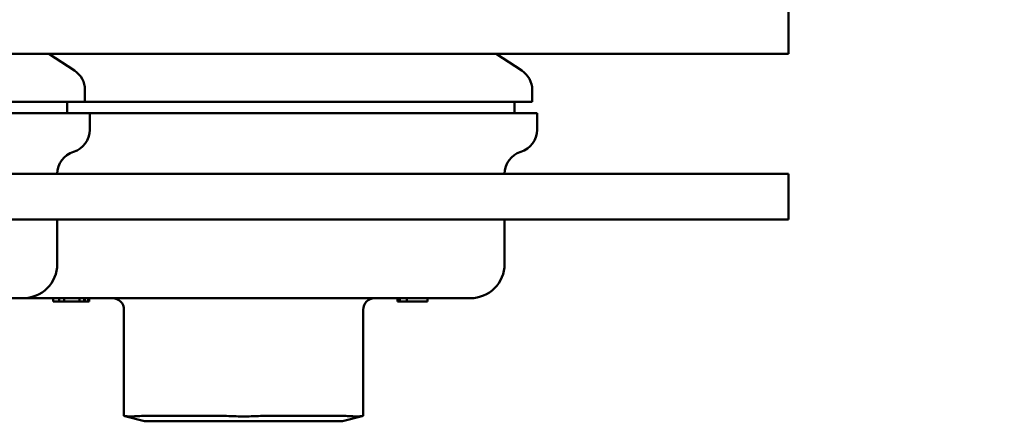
# Model space of a CAD drawing. Header units: inches. Extents: x 0.1 to 33.9, y 0.6 to 21.4.
# Tile 14 of 83: x 7.7 to 12, y 6 to 7.7. Entities that reach past the tile are written whole.
import ezdxf

# ---------------------------------------------------------------- set-up
doc = ezdxf.new("R2010")
doc.units = ezdxf.units.IN
doc.header["$MEASUREMENT"] = 0
doc.layers.add('Dimension (ANSI)', color=7, linetype='Continuous', lineweight=25)
doc.layers.add('Visible (ANSI)', color=7, linetype='Continuous', lineweight=50)
doc.styles.add('Note Text (ANSI)', font='tahoma.ttf')
doc.dimstyles.new('Default (ANSI)', dxfattribs={"dimtxt": 0.12, "dimasz": 0.098425, "dimexe": 0.125, "dimexo": 0.0625, "dimgap": 0.031496, "dimtad": 0, "dimtih": 1, "dimtoh": 1, "dimrnd": 1e-08, "dimzin": 4, "dimdsep": 46, "dimtxsty": 'Note Text (ANSI)', "dimcen": 0.09, "dimdle": 0.393701, "dimclrd": 256, "dimclre": 256, "dimclrt": 256, "dimadec": 0, "dimazin": 1, "dimtfac": 1, "dimtofl": 0, "dimtmove": 0, "dimatfit": 3, "dimfxl": 1, "dimtolj": 1, "dimtzin": 4, "dimlwd": -1, "dimlwe": -1, "dimarcsym": 0})

# ---------------------------------------------------------------- blocks, each defined once
blk = doc.blocks.new('*D7')
at = {"layer": 'Defpoints', "color": 0, "transparency": 16777216}
for p in [(8.9752, 11.0218), (16.8683, 11.0218), (16.8524, 5.3033)]:
    blk.add_point(p, dxfattribs=at)
at = {"layer": 'Dimension (ANSI)', "transparency": 16777216}
for p, q in [((9.0377, 11.0218), (16.9933, 11.0218)), ((16.8683, 10.9233), (16.8683, 8.2565)), ((16.8683, 5.4017), (16.8683, 8.0685))]:
    blk.add_line(p, q, dxfattribs=at)
for points in [[(16.8518, 10.9233), (16.8847, 10.9233), (16.8683, 11.0218)], [(16.8518, 5.4017), (16.8847, 5.4017), (16.8683, 5.3033)]]:
    blk.add_solid(points, dxfattribs=at)
at = {"layer": 'Dimension (ANSI)', "transparency": 16777216, "insert": (16.7167, 8.225), "char_height": 0.12, "attachment_point": 1, "style": 'Note Text (ANSI)'}
blk.add_mtext('\\A1;5.72', dxfattribs=at)
blk = doc.blocks.new('*D8')
at = {"layer": 'Defpoints', "color": 0, "transparency": 16777216}
for p in [(8.9752, 11.0218), (17.8267, 11.0218), (16.0156, 4.2413)]:
    blk.add_point(p, dxfattribs=at)
at = {"layer": 'Dimension (ANSI)', "transparency": 16777216}
for p, q in [((9.0377, 11.0218), (17.9517, 11.0218)), ((17.8267, 10.9233), (17.8267, 7.7258)), ((17.8267, 4.3397), (17.8267, 7.5373)), ((16.0781, 4.2413), (17.9517, 4.2413))]:
    blk.add_line(p, q, dxfattribs=at)
for points in [[(17.8103, 10.9233), (17.8431, 10.9233), (17.8267, 11.0218)], [(17.8103, 4.3397), (17.8431, 4.3397), (17.8267, 4.2413)]]:
    blk.add_solid(points, dxfattribs=at)
at = {"layer": 'Dimension (ANSI)', "transparency": 16777216, "insert": (17.6729, 7.6943), "char_height": 0.12, "attachment_point": 1, "style": 'Note Text (ANSI)'}
blk.add_mtext('\\A1;6.78', dxfattribs=at)
blk = doc.blocks.new('*D9')
at = {"layer": 'Defpoints', "color": 0, "transparency": 16777216}
for p in [(3.5826, 11.0218), (6.3385, 11.0218), (8.3193, 1.7703)]:
    blk.add_point(p, dxfattribs=at)
at = {"layer": 'Dimension (ANSI)', "transparency": 16777216}
for p, q in [((6.276, 11.0218), (3.4576, 11.0218)), ((3.5826, 10.9233), (3.5826, 6.49)), ((3.5826, 1.8687), (3.5826, 6.302)), ((8.2568, 1.7703), (3.4576, 1.7703))]:
    blk.add_line(p, q, dxfattribs=at)
for points in [[(3.5662, 10.9233), (3.599, 10.9233), (3.5826, 11.0218)], [(3.5662, 1.8687), (3.599, 1.8687), (3.5826, 1.7703)]]:
    blk.add_solid(points, dxfattribs=at)
at = {"layer": 'Dimension (ANSI)', "transparency": 16777216, "insert": (3.4295, 6.4585), "char_height": 0.12, "attachment_point": 1, "style": 'Note Text (ANSI)'}
blk.add_mtext('\\A1;9.25', dxfattribs=at)

msp = doc.modelspace()

# ---------------------------------------------------------------- linework, layer by layer
at = {"layer": 'Visible (ANSI)'}
for p, q in [((11.0266, 7.7679), (11.0266, 7.5679)), ((7.7363, 7.5679), (6.6918, 7.5679)), ((10.891, 7.5679), (7.7363, 7.5679)), ((7.801, 7.5679), (7.9133, 7.495)), ((9.7512, 7.5679), (9.8634, 7.495)), ((11.0266, 7.5679), (10.891, 7.5679)), ((7.9588, 7.3593), (7.9588, 7.4111)), ((9.9089, 7.3593), (9.9089, 7.4111)), ((5.4418, 7.3593), (7.9588, 7.3593)), ((7.8816, 7.3093), (7.8816, 7.3593)), ((7.9588, 7.3593), (9.9089, 7.3593)), ((9.8318, 7.3093), (9.8318, 7.3593)), ((7.9798, 7.3093), (5.4208, 7.3093)), ((7.9798, 7.2365), (7.9798, 7.3093)), ((9.9299, 7.3093), (7.9798, 7.3093)), ((9.9299, 7.2365), (9.9299, 7.3093)), ((6.6918, 7.0453), (7.7363, 7.0453)), ((7.7363, 7.0453), (10.891, 7.0453)), ((10.891, 7.0453), (11.0266, 7.0453)), ((11.0266, 6.8453), (11.0266, 7.0453)), ((7.7363, 6.8453), (6.6918, 6.8453)), ((10.891, 6.8453), (7.7363, 6.8453)), ((7.8383, 6.6523), (7.8383, 6.8453)), ((9.7884, 6.6523), (9.7884, 6.8453)), ((11.0266, 6.8453), (10.891, 6.8453)), ((7.6883, 6.5023), (5.7123, 6.5023)), ((9.6384, 6.5023), (7.6883, 6.5023)), ((7.82, 6.5023), (7.82, 6.4873)), ((7.8471, 6.4873), (7.82, 6.4873)), ((7.8471, 6.5023), (7.8471, 6.4873)), ((7.8689, 6.4873), (7.8471, 6.4873)), ((7.8689, 6.5023), (7.8689, 6.4873)), ((7.9351, 6.4873), (7.8689, 6.4873)), ((7.9351, 6.5023), (7.9351, 6.4873)), ((7.9554, 6.4873), (7.9351, 6.4873)), ((7.9554, 6.5023), (7.9554, 6.4873)), ((7.9586, 6.4873), (7.9554, 6.4873)), ((7.9586, 6.5023), (7.9586, 6.4873)), ((7.9724, 6.4873), (7.9586, 6.4873)), ((7.9724, 6.5023), (7.9724, 6.4873)), ((7.9777, 6.4873), (7.9724, 6.4873)), ((7.9777, 6.5023), (7.9777, 6.4873)), ((9.3222, 6.5023), (9.3222, 6.4873)), ((9.3226, 6.4873), (9.3222, 6.4873)), ((9.3226, 6.5023), (9.3226, 6.4873)), ((9.3323, 6.4873), (9.3226, 6.4873)), ((9.3323, 6.5023), (9.3323, 6.4873)), ((9.362, 6.4873), (9.3323, 6.4873)), ((9.362, 6.5023), (9.362, 6.4873)), ((9.3705, 6.4873), (9.362, 6.4873)), ((9.3774, 6.4873), (9.3705, 6.4873)), ((9.4128, 6.4873), (9.3774, 6.4873)), ((9.4521, 6.4873), (9.4128, 6.4873)), ((9.4521, 6.5023), (9.4521, 6.4873)), ((9.4525, 6.4873), (9.4521, 6.4873)), ((9.4525, 6.5023), (9.4525, 6.4873)), ((8.1289, 6.4523), (8.1289, 5.9894)), ((9.1719, 5.9894), (9.1719, 6.4523)), ((8.1327, 5.9884), (8.1289, 5.9894)), ((8.1327, 5.9884), (8.2189, 5.9653)), ((8.5504, 5.9894), (8.2289, 5.9894)), ((9.0719, 5.9894), (8.7504, 5.9894)), ((9.0819, 5.9653), (9.1682, 5.9884)), ((9.1719, 5.9894), (9.1682, 5.9884)), ((8.2837, 5.9653), (8.2189, 5.9653)), ((8.2837, 5.9653), (8.5857, 5.9653)), ((8.7152, 5.9653), (8.5857, 5.9653)), ((8.7152, 5.9653), (9.0172, 5.9653)), ((9.0819, 5.9653), (9.0172, 5.9653))]:
    msp.add_line(p, q, dxfattribs=at)
for centre, radius, start, end in [((7.8588, 7.4111), 0.1, 0, 57), ((9.8089, 7.4111), 0.1, 0, 57), ((7.8798, 7.2365), 0.1, 287.0077, 0), ((9.8299, 7.2365), 0.1, 287.0077, 0), ((7.9383, 7.0453), 0.1, 107.0077, 180), ((9.8884, 7.0453), 0.1, 107.0077, 180), ((7.6883, 6.6523), 0.15, 270, 0), ((9.6384, 6.6523), 0.15, 270, 0), ((8.0789, 6.4523), 0.05, 0, 90), ((9.2219, 6.4523), 0.05, 90, 180)]:
    msp.add_arc(centre, radius, start, end, dxfattribs=at)
for centre, major_axis, start_param, end_param in [((8.3289, 5.9358), (0.1999, -0.0283), 2.126597, 2.320745), ((8.6504, 5.9358), (0.1999, -0.0283), 1.932449, 2.126597), ((8.6504, 5.9358), (0.1999, 0.0283), 1.014996, 1.209143), ((8.9719, 5.9358), (0.1999, 0.0283), 0.820848, 1.014996)]:
    msp.add_ellipse(centre, major_axis=major_axis, ratio=0.227735, start_param=start_param, end_param=end_param, dxfattribs=at)
for points in [[(8.1974, 5.9884), (8.1805, 5.9872), (8.1663, 5.9866), (8.1452, 5.9866), (8.137, 5.9872), (8.1327, 5.9884)], [(8.7152, 5.9884), (8.694, 5.9872), (8.6716, 5.9866), (8.6293, 5.9866), (8.6069, 5.9872), (8.5857, 5.9884)], [(9.1682, 5.9884), (9.1639, 5.9872), (9.1557, 5.9866), (9.1346, 5.9866), (9.1204, 5.9872), (9.1035, 5.9884)]]:
    msp.add_open_spline(points, degree=3, knots=[0.6079968, 0.6079968, 0.6079968, 0.6079968, 0.7693159, 0.7693159, 0.9306349, 0.9306349, 0.9306349, 0.9306349], dxfattribs=at)

# ---------------------------------------------------------------- dimensions: what is measured, and where the dimension line sits
at = {"layer": 'Dimension (ANSI)'}
for base, p1, p2, override, picture, middle in [((3.5826, 11.0218), (8.3193, 1.7703), (6.3385, 11.0218), {"dimgap": 0.031496, "dimdec": 2, "dimtol": 0, "dimlim": 0, "dimtp": 0, "dimtm": 0, "dimtdec": 2, "dimatfit": 1}, '*D9', (3.5826, 6.396)), ((16.8683, 11.0218), (16.8524, 5.3033), (8.9752, 11.0218), {"dimgap": 0.031496, "dimdec": 2, "dimse1": 1, "dimtol": 0, "dimlim": 0, "dimtp": 0, "dimtm": 0, "dimtdec": 2, "dimatfit": 1}, '*D7', (16.8683, 8.1625)), ((17.8267, 11.0218), (16.0156, 4.2413), (8.9752, 11.0218), {"dimgap": 0.031496, "dimdec": 2, "dimtol": 0, "dimlim": 0, "dimtp": 0, "dimtm": 0, "dimtdec": 2, "dimatfit": 1}, '*D8', (17.8267, 7.6315))]:
    dim = msp.add_linear_dim(base=base, p1=p1, p2=p2, angle=90, dimstyle='Default (ANSI)', override=override, dxfattribs=at)
    dim.commit()
    dim.dimension.update_dxf_attribs({"geometry": picture, "text_midpoint": middle, "dimtype": 160})

doc.saveas('drawing.dxf')
